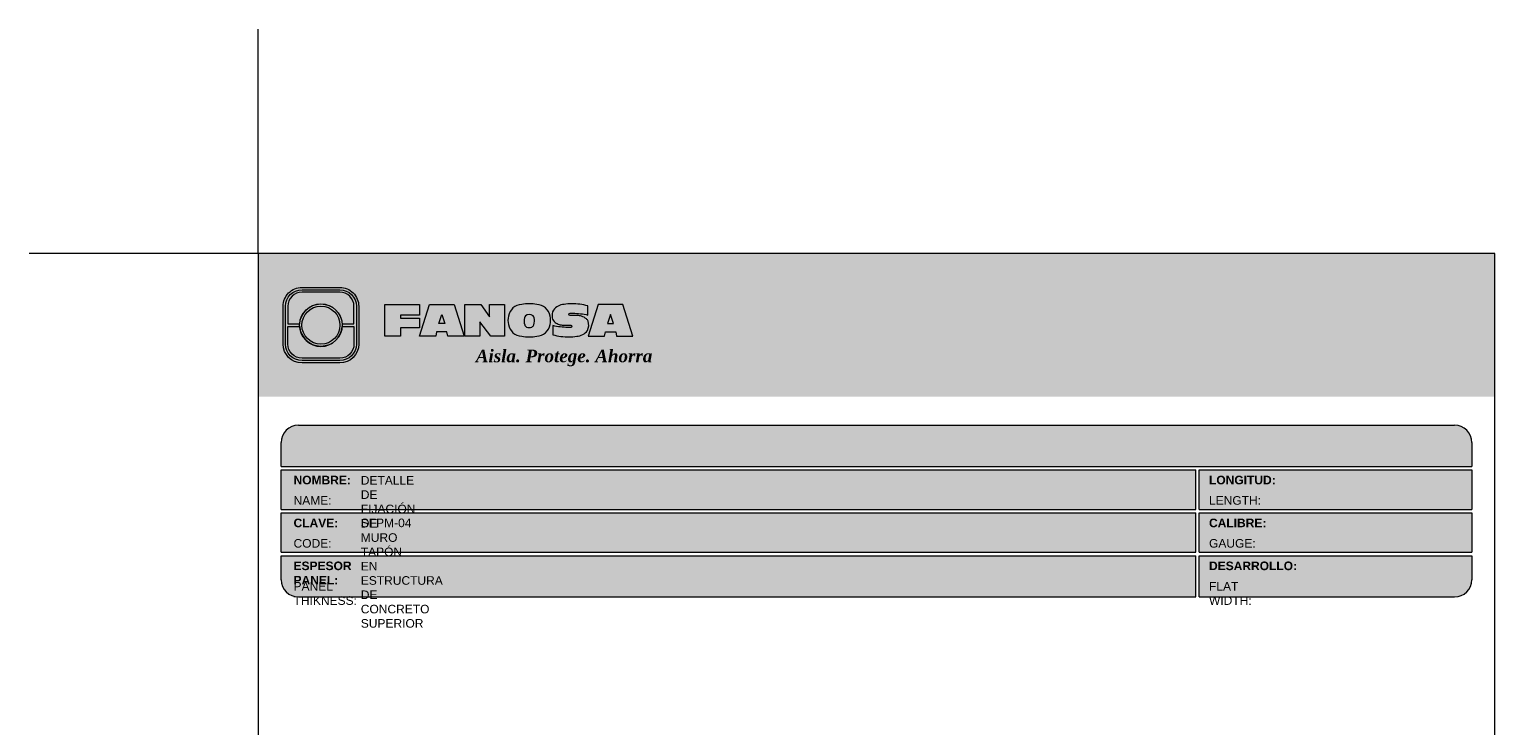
# Model space of a CAD drawing. Header units: millimetres. Extents: x 478.6 to 508.6, y 81.2 to 116.7.
import ezdxf

# ---------------------------------------------------------------- set-up
doc = ezdxf.new("R2010")
doc.units = ezdxf.units.MM
doc.header["$LTSCALE"] = 0.025
doc.layers.get('0').update_dxf_attribs({"lineweight": 5})
doc.layers.add('TEXTO CUADRO DATOS', color=251, linetype='Continuous', lineweight=0)
doc.styles.get("Standard").update_dxf_attribs({"font": 'romand.shx'})

# ---------------------------------------------------------------- blocks, each defined once
blk = doc.blocks.new('LOGO 1')
for color, points in [(7, [(362.633524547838, 273.3012676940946), (362.633524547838, 270.8012676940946), (384.2235245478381, 270.8012676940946), (384.2235245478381, 273.3012676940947)]), (30, [(364.0980555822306, 272.0718926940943), (364.3048789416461, 272.0718926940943), (364.3048789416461, 272.3812676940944, 0.4142135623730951), (364.0573789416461, 272.6287676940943), (363.3973789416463, 272.6287676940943, 0.4142135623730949), (363.1498789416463, 272.3812676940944), (363.1498789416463, 272.0718926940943), (363.3567023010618, 272.0718926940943, -0.9459053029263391)]), (252, [(364.0602079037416, 272.0512676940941, 1), (363.3945499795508, 272.0512676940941, 1)]), (7, [(364.8420585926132, 272.4104305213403), (365.4501879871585, 272.4104305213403), (365.4501879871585, 272.2247109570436), (365.119665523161, 272.2247109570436), (365.119665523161, 272.1719110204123), (365.4501879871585, 272.1719110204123), (365.4501879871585, 272.00471122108), (365.119665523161, 272.00471122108), (365.119665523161, 271.8609844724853), (364.8420585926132, 271.8609844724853)]), (170, [(364.3048789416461, 271.7212676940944), (364.3048789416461, 272.0306426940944), (364.0980555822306, 272.0306426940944, -0.9459053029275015), (363.3567023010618, 272.0306426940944), (363.1498789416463, 272.0306426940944), (363.1498789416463, 271.7212676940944, 0.4142135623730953), (363.3973789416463, 271.4737676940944), (364.057378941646, 271.4737676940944, 0.4142135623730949)])]:
    blk.add_hatch(color=color).paths.add_polyline_path(points)
h = blk.add_hatch(color=7)
edge = h.paths.add_edge_path()
edge.add_arc((364.057378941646, 271.7212676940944), 0.3299999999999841, -89.99999999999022, 9.890754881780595e-12, ccw=False)
edge.add_line((364.0573789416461, 271.3912676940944), (363.3973789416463, 271.3912676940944))
edge.add_arc((363.3973789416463, 271.7212676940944), 0.3299999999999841, 179.9999999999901, 269.9999999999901, ccw=False)
edge.add_line((363.0673789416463, 271.7212676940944), (363.0673789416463, 272.3812676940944))
edge.add_arc((363.3973789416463, 272.3812676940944), 0.3299999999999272, 90, 180, ccw=False)
edge.add_line((363.3973789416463, 272.7112676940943), (364.0573789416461, 272.7112676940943))
edge.add_arc((364.0573789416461, 272.3812676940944), 0.3299999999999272, 0, 90, ccw=False)
edge.add_line((364.387378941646, 272.3812676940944), (364.387378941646, 271.7212676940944))
edge = h.paths.add_edge_path(flags=16)
edge.add_arc((364.0573789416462, 271.7212676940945), 0.2887500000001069, 269.9999999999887, 359.9999999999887, ccw=False)
edge.add_line((364.0573789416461, 271.4325176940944), (363.3973789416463, 271.4325176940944))
edge.add_arc((363.3973789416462, 271.7212676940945), 0.2887500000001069, 180.0000000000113, 270.0000000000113, ccw=False)
edge.add_line((363.1086289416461, 271.7212676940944), (363.1086289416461, 272.3812676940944))
edge.add_arc((363.3973789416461, 272.3812676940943), 0.28875000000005, 89.99999999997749, 179.9999999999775, ccw=False)
edge.add_line((363.3973789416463, 272.6700176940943), (364.0573789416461, 272.6700176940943))
edge.add_arc((364.0573789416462, 272.3812676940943), 0.28875000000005, 2.262368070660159e-11, 90.00000000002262, ccw=False)
edge.add_line((364.3461289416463, 272.3812676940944), (364.3461289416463, 271.7212676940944))
h = blk.add_hatch(color=7)
h.paths.add_polyline_path([(363.3561289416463, 272.0512676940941, 1), (364.0986289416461, 272.0512676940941, 1)])
h.paths.add_polyline_path([(364.0602079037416, 272.0512676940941, -1), (363.3945499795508, 272.0512676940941, -1)], flags=16)
h = blk.add_hatch(color=7)
h.paths.add_polyline_path([(365.620750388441, 272.4104305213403), (365.4485062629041, 271.8609844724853), (365.7332546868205, 271.8609844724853), (365.7479187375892, 271.934277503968), (365.9266795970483, 271.934277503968), (365.9413436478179, 271.8609844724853), (366.2260920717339, 271.8609844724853), (366.0538479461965, 272.4104305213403)])
h.paths.add_polyline_path([(365.837299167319, 272.2366800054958), (365.8906148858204, 272.0814774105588), (365.7839834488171, 272.0814774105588)], flags=16)
h = blk.add_hatch(color=7)
h.paths.add_polyline_path([(366.9358659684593, 272.4104305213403), (366.6709453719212, 272.4104305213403), (366.6709453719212, 272.1991139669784), (366.5221127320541, 272.4104305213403), (366.2395855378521, 272.4104305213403), (366.2395855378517, 271.8609844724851), (366.5045061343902, 271.8609844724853), (366.5045061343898, 272.1071001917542), (366.6947223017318, 271.8609844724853), (366.9358659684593, 271.8609844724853)])
h.paths.add_polyline_path([(367.4970415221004, 272.4140725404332, 0.09403921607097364), (367.2339520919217, 272.4140725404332, 0.3497782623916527), (367.0006865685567, 272.2074327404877, 0.09737279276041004), (367.0006865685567, 272.0639822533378, 0.3497782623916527), (367.2339520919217, 271.8573424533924, 0.09403921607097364), (367.4970415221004, 271.8573424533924, 0.3497782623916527), (367.7303070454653, 272.0639822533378, 0.09737279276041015), (367.7303070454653, 272.2074327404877, 0.3497782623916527)])
h.paths.add_polyline_path([(367.2999959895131, 272.2148320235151, -0.3799377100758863), (367.4309976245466, 272.2148320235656, -0.158874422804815), (367.4503779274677, 272.1817168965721, -0.1263576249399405), (367.44577155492, 272.0572845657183, -0.2142742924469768), (367.4126854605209, 272.0188340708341, -0.2226123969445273), (367.318308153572, 272.0188340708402, -0.2142742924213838), (367.2852220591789, 272.0572845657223, -0.1263576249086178), (367.2806156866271, 272.1817168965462, -0.1588744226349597)], flags=16)
h.paths.add_polyline_path([(368.0775589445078, 272.2601931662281), (368.1276424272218, 272.2601931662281, -0.05869489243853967), (368.3904870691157, 272.2278050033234), (368.3904870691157, 272.3881713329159, 0.06395994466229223), (368.1046346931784, 272.4264429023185, 0.04691611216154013), (367.9730899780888, 272.4140725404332, 0.2229690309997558), (367.7857619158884, 272.3139728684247, 0.1654172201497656), (367.7667124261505, 272.182419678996, 0.1952229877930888), (367.8161538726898, 272.1004656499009, 0.07724634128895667), (367.887655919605, 272.0635888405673, 0.08066867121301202), (367.9607834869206, 272.0517133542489), (368.0895714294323, 272.0517133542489, -1), (368.0895714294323, 272.0112218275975), (368.0394879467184, 272.0112218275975, -0.05869489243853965), (367.7766433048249, 272.0436099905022), (367.7766433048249, 271.8832436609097, 0.0639599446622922), (368.0624956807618, 271.8449720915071, 0.04691611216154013), (368.1940403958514, 271.8573424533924, 0.2229690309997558), (368.3813684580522, 271.9574421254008, 0.2091142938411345), (368.391184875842, 272.1225548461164, 0.1301021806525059), (368.3636451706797, 272.1610969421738, 0.09267767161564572), (368.2794744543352, 272.2078261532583, 0.08066867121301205), (368.2063468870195, 272.2197016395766), (368.0775589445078, 272.2197016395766, -1)])
h.paths.add_polyline_path([(369.0017330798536, 272.4104305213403), (368.5686355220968, 272.4104305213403), (368.3963913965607, 271.8609844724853), (368.6811398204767, 271.8609844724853), (368.6958038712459, 271.934277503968), (368.8745647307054, 271.934277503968), (368.8892287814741, 271.8609844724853), (369.1739772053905, 271.8609844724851)])
h.paths.add_polyline_path([(368.7851843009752, 272.2366800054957), (368.8385000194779, 272.0814774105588), (368.7318685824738, 272.0814774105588)], flags=16)
at = {"color": 7}
for points in [[(364.387378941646, 271.7212676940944, -0.414213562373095), (364.0573789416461, 271.3912676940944), (363.3973789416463, 271.3912676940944, -0.414213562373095), (363.0673789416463, 271.7212676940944), (363.0673789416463, 272.3812676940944, -0.414213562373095), (363.3973789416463, 272.7112676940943), (364.0573789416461, 272.7112676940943, -0.4142135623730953), (364.387378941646, 272.3812676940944)], [(364.3461289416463, 271.7212676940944, -0.4142135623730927), (364.0573789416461, 271.4325176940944), (363.3973789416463, 271.4325176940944, -0.4142135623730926), (363.1086289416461, 271.7212676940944), (363.1086289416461, 272.3812676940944, -0.414213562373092), (363.3973789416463, 272.6700176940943), (364.0573789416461, 272.6700176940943, -0.4142135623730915), (364.3461289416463, 272.3812676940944)], [(367.7303070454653, 272.2074327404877, 0.3497782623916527), (367.4970415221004, 272.4140725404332, 0.09403921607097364), (367.2339520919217, 272.4140725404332, 0.3497782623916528), (367.0006865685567, 272.2074327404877, 0.09737279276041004), (367.0006865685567, 272.0639822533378, 0.3497782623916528), (367.2339520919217, 271.8573424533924, 0.09403921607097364), (367.4970415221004, 271.8573424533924, 0.3497782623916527), (367.7303070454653, 272.0639822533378, 0.09737279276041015)], [(368.3637508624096, 272.1610094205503, 0.09280978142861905), (368.2794744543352, 272.2078261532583, 0.08066867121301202), (368.2063468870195, 272.2197016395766), (368.0775589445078, 272.2197016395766, -0.9999999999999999), (368.0775589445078, 272.2601931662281), (368.1276424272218, 272.2601931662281, -0.05869489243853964), (368.3904870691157, 272.2278050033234), (368.3904870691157, 272.3881713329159, 0.06395994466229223), (368.1046346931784, 272.4264429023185, 0.04691611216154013), (367.9730899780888, 272.4140725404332, 0.2229690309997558), (367.7857619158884, 272.3139728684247, 0.1654172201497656), (367.7667124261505, 272.182419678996, 0.1952229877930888), (367.8161538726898, 272.1004656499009, 0.07724634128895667), (367.887655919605, 272.0635888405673, 0.08066867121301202), (367.9607834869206, 272.0517133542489), (368.0895714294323, 272.0517133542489, -0.9999999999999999), (368.0895714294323, 272.0112218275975), (368.0394879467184, 272.0112218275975, -0.05869489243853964), (367.7766433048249, 272.0436099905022), (367.7766433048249, 271.8832436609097, 0.06395994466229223), (368.0624956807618, 271.8449720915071, 0.04691611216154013), (368.1940403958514, 271.8573424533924, 0.2229690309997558), (368.3813684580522, 271.9574421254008, 0.2091142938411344), (368.391184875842, 272.1225548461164, 0.1341802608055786)], [(367.2852220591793, 272.0572845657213, 0.2142742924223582), (367.318308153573, 272.0188340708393, 0.2226123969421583), (367.4126854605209, 272.0188340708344, 0.2142742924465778), (367.44577155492, 272.0572845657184, 0.1263576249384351), (367.4503779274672, 272.1817168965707, 0.1588744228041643), (367.4309976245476, 272.2148320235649, 0.379937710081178), (367.2999959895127, 272.2148320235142, 0.1588744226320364), (367.2806156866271, 272.1817168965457, 0.1263576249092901)]]:
    blk.add_lwpolyline(points, format="xyb", close=True, dxfattribs=at)
at = {"color": 30}
blk.add_lwpolyline([(364.3048789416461, 272.0718926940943), (364.3048789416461, 272.3812676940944, 0.414213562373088), (364.0573789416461, 272.6287676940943), (363.3973789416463, 272.6287676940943, 0.4142135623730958), (363.1498789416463, 272.3812676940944), (363.1498789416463, 272.0718926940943), (363.3567023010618, 272.0718926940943, -0.9459053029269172), (364.0980555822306, 272.0718926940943)], format="xyb", close=True, dxfattribs=at)
at = {"color": 7}
for points in [[(364.8420585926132, 272.4104305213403), (365.4501879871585, 272.4104305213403), (365.4501879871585, 272.2247109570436), (365.119665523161, 272.2247109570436), (365.119665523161, 272.1719110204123), (365.4501879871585, 272.1719110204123), (365.4501879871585, 272.00471122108), (365.119665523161, 272.00471122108), (365.119665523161, 271.8609844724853), (364.8420585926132, 271.8609844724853)], [(365.7332546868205, 271.8609844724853), (365.4485062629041, 271.8609844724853), (365.620750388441, 272.4104305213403), (366.0538479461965, 272.4104305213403), (366.2260920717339, 271.8609844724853), (365.9413436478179, 271.8609844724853), (365.9266795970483, 271.934277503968), (365.7479187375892, 271.934277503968)], [(366.5045061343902, 272.1071001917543), (366.5045061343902, 271.8609844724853), (366.2395855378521, 271.8609844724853), (366.2395855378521, 272.4104305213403), (366.5221127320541, 272.4104305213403), (366.6709453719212, 272.1991139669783), (366.6709453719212, 272.4104305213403), (366.9358659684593, 272.4104305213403), (366.9358659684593, 271.8609844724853), (366.6947223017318, 271.8609844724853)], [(368.8745647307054, 271.934277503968), (368.8892287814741, 271.8609844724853), (369.1739772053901, 271.8609844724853), (369.0017330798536, 272.4104305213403), (368.5686355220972, 272.4104305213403), (368.3963913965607, 271.8609844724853), (368.6811398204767, 271.8609844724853), (368.6958038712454, 271.934277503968)], [(365.7839834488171, 272.0814774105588), (365.837299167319, 272.2366800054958), (365.8906148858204, 272.0814774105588)], [(368.8385000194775, 272.0814774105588), (368.7851843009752, 272.2366800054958), (368.7318685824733, 272.0814774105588)]]:
    blk.add_lwpolyline(points, close=True, dxfattribs=at)
at = {"color": 170}
blk.add_lwpolyline([(363.3567023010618, 272.0306426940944, 0.9459053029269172), (364.0980555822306, 272.0306426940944), (364.3048789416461, 272.0306426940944), (364.3048789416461, 271.7212676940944, -0.4142135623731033), (364.0573789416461, 271.4737676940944), (363.3973789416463, 271.4737676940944, -0.414213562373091), (363.1498789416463, 271.7212676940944), (363.1498789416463, 272.0306426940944)], format="xyb", close=True, dxfattribs=at)
at = {"color": 7}
for radius in [0.3712499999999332, 0.332828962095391]:
    blk.add_circle((363.7273789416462, 272.0512676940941), radius, dxfattribs=at)
at = {"color": 254, "insert": (366.4315877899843, 271.623287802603), "char_height": 0.22, "width": 5.448476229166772, "attachment_point": 1}
blk.add_mtext('{\\fBookman Old Style|b1|i1|c0|p18;\\C255;Aisla. Protege. Ahorra}', dxfattribs=at)

msp = doc.modelspace()

# ---------------------------------------------------------------- hatches: boundary and pattern name
msp.add_hatch(color=253).paths.add_polyline_path([(503.8235245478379, 109.4667079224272, 0.4142135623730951), (503.5235245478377, 109.7667079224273), (483.3335245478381, 109.7667079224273, 0.4142135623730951), (483.0335245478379, 109.4667079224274), (483.0335245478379, 109.0467079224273), (503.8235245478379, 109.0467079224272)])
h = msp.add_hatch(color=253)
h.paths.add_polyline_path([(499.0028732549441, 108.9866835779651), (483.0333817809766, 108.9866835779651), (483.0333817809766, 108.296683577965), (499.0028732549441, 108.296683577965)])
h.paths.add_polyline_path([(499.0028732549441, 108.2366835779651), (483.0333817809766, 108.2366835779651), (483.0333817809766, 107.5466835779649), (499.0028732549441, 107.5466835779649)])
h.paths.add_polyline_path([(499.0028732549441, 107.4866835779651), (483.0333817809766, 107.4866835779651), (483.0333817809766, 107.0666835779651, 0.4142135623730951), (483.3333817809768, 106.7666835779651), (499.0028732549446, 106.7666835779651)])
h.paths.add_polyline_path([(503.8233817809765, 107.4866835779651), (499.0628732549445, 107.4866835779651), (499.0628732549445, 106.766683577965), (503.5233817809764, 106.7666835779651, 0.4142135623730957), (503.8233817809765, 107.0666835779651)])
h.paths.add_polyline_path([(503.8233817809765, 108.2366835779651), (499.0628732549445, 108.236683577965), (499.0628732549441, 107.5466835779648), (503.8233817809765, 107.546683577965)])
h.paths.add_polyline_path([(503.8233817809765, 108.9866835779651), (499.0628732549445, 108.9866835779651), (499.0628732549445, 108.296683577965), (503.8233817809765, 108.296683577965)])

# ---------------------------------------------------------------- linework, layer by layer
at = {"color": 254}
for q in [(482.6335245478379, 116.6880880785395), (478.6352880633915, 112.7667079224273)]:
    msp.add_line((482.6335245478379, 112.7667079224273), q, dxfattribs=at)
at = {"color": 253}
for p, q in [((483.3335245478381, 109.7667079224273), (503.5235245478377, 109.7667079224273)), ((483.0335245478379, 109.0467079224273), (483.0335245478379, 109.4667079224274)), ((503.8235245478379, 109.4667079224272), (503.8235245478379, 109.0467079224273)), ((483.0335245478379, 109.0467079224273), (503.8235245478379, 109.0467079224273)), ((483.0335245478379, 108.2967079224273), (483.0335245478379, 108.9867079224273)), ((483.0335245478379, 108.9867079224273), (499.0030160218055, 108.9867079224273)), ((499.0030160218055, 108.2967079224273), (499.0030160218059, 108.9867079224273)), ((499.0630160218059, 108.9867079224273), (503.8235245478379, 108.9867079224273)), ((499.0630160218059, 108.2967079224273), (499.0630160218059, 108.9867079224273)), ((503.8235245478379, 108.9867079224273), (503.8235245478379, 108.2967079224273)), ((483.0335245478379, 108.2967079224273), (499.0030160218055, 108.2967079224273)), ((499.0630160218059, 108.2967079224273), (503.8235245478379, 108.2967079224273)), ((483.0335245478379, 107.5467079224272), (483.0335245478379, 108.2367079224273)), ((483.0335245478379, 108.2367079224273), (499.0030160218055, 108.2367079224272)), ((499.0030160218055, 107.5467079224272), (499.0030160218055, 108.2367079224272)), ((499.0630160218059, 108.2367079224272), (503.8235245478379, 108.2367079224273)), ((499.0630160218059, 107.5467079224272), (499.0630160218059, 108.2367079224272)), ((503.8235245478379, 108.2367079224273), (503.8235245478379, 107.5467079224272)), ((483.0335245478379, 107.5467079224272), (499.0030160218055, 107.5467079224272)), ((483.0335245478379, 107.0667079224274), (483.0335245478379, 107.4867079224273)), ((483.0335245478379, 107.4867079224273), (499.0030160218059, 107.4867079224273)), ((499.0030160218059, 106.7667079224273), (499.0030160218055, 107.4867079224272)), ((499.0630160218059, 107.5467079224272), (503.8235245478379, 107.5467079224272)), ((499.0630160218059, 107.4867079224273), (503.8235245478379, 107.4867079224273)), ((499.0630160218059, 106.7667079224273), (499.0630160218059, 107.4867079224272)), ((503.8235245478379, 107.4867079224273), (503.8235245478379, 107.0667079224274)), ((483.3335245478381, 106.7667079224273), (499.0030160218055, 106.7667079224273)), ((499.0630160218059, 106.7667079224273), (503.5235245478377, 106.7667079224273))]:
    msp.add_line(p, q, dxfattribs=at)
at = {"color": 254}
msp.add_lwpolyline([(482.6335245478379, 84.82670792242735), (504.223524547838, 84.82670792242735), (504.223524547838, 112.7667079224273), (482.6335245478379, 112.7667079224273)], close=True, dxfattribs=at)
at = {"color": 253}
for centre, start, end in [((483.3335245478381, 109.4667079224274), 90, 180), ((503.5235245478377, 109.4667079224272), 0, 90), ((483.3335245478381, 107.0667079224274), 180, 270), ((503.5235245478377, 107.0667079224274), 270, 0)]:
    msp.add_arc(centre, 0.3, start, end, dxfattribs=at)

# ---------------------------------------------------------------- block references
msp.add_blockref('LOGO 1', (119.9999999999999, -160.5345597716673))

# ---------------------------------------------------------------- texts
at = {"layer": 'TEXTO CUADRO DATOS', "char_height": 0.15, "width": 0.003231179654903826, "attachment_point": 1}
for s, insert in [('{\\fArial|b1|i0|c0|p34;NOMBRE:}', (483.2495265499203, 108.8852422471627)), ('{\\fArial|b0|i0|c0|p34;DETALLE DE FIJACIÓN DE MURO TAPÓN EN ESTRUCTURA DE CONCRETO SUPERIOR}', (484.4235766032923, 108.8801262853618)), ('{\\fArial|b1|i0|c0|p34;LONGITUD:}', (499.2353065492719, 108.8852422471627)), ('{\\fArial|b0|i0|c0|p34;NAME:}', (483.2495265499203, 108.5285691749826)), ('{\\fArial|b0|i0|c0|p34;LENGTH:}', (499.2353065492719, 108.5285691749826)), ('{\\fArial|b1|i0|c0|p34;CLAVE:}', (483.2495265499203, 108.1352422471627)), ('{\\fArial|b0|i0|c0|p34;SFPM-04}', (484.4235766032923, 108.136215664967)), ('{\\fArial|b1|i0|c0|p34;CALIBRE:}', (499.2353065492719, 108.1352422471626)), ('{\\fArial|b0|i0|c0|p34;CODE:}', (483.2495265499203, 107.7785691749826)), ('{\\fArial|b0|i0|c0|p34;GAUGE:}', (499.2353065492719, 107.7785691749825)), ('{\\fArial|b1|i0|c0|p34;ESPESOR PANEL:}', (483.2495265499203, 107.3852422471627)), ('{\\fArial|b1|i0|c0|p34;DESARROLLO:}', (499.2353065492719, 107.3852422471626)), ('{\\fArial|b0|i0|c0|p34;PANEL THIKNESS:}', (483.2495265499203, 107.0285691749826)), ('{\\fArial|b0|i0|c0|p34;FLAT WIDTH:}', (499.2353065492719, 107.0285691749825))]:
    msp.add_mtext(s, dxfattribs=dict(at, insert=insert))

doc.saveas('drawing.dxf')
